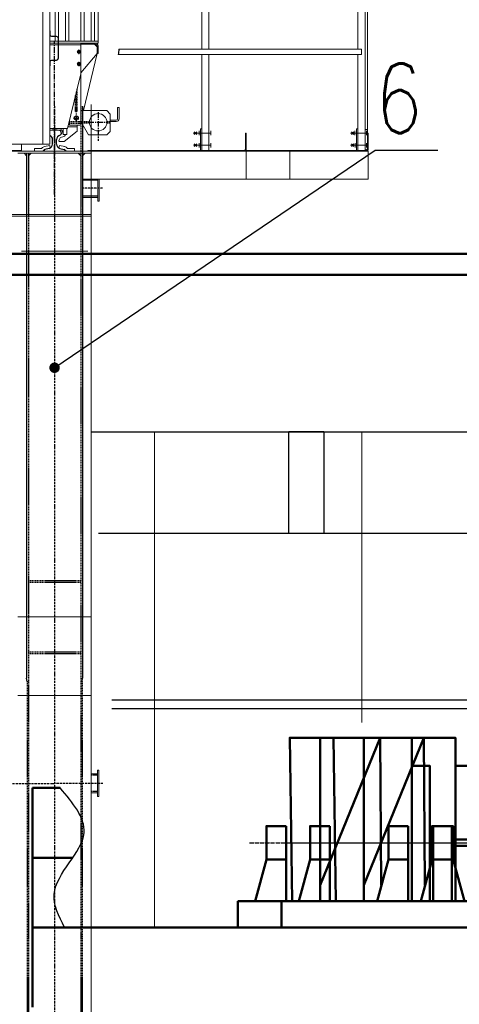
# Model space of a CAD drawing. Header units: millimetres. Extents: x 215401 to 282040, y -56103 to -5143.
# Tile 27 of 47: x 224062 to 226584, y -19852 to -14208. Entities that reach past the tile are written whole.
import ezdxf
from ezdxf import colors
from ezdxf.entities.mleader import LeaderData, LeaderLine
from ezdxf.math import Vec2, Vec3

# ---------------------------------------------------------------- set-up
doc = ezdxf.new("R2010")
doc.units = ezdxf.units.MM
for name, pattern in [('ACAD_ISO04W100', [30, 24, -3, 0, -3]), ('ACAD_ISO10W100', [18, 12, -3, 0, -3]), ('CENTER', [50.8, 31.75, -6.35, 6.35, -6.35]), ('HIDDEN', [9.525, 6.35, -3.175])]:
    doc.linetypes.add(name, pattern=pattern)
doc.layers.get('Defpoints').update_dxf_attribs({"color": 8})
for name, color, linetype in [('Cent', 5, 'CENTER'), ('Hatch', 2, 'Continuous'), ('Hide', 2, 'HIDDEN'), ('АО', 7, 'Continuous'), ('АСО Ось', 7, 'ACAD_ISO10W100')]:
    doc.layers.add(name, color=color, linetype=linetype)
for name, color, linetype, lineweight in [('DIM', 7, 'Continuous', 25), ('АО_0.25', 7, 'Continuous', 25), ('ОЗиМ Линии', 7, 'Continuous', 25), ('ОЗиМ Металл', 1, 'Continuous', 50), ('ОЗиМ Металл тонкий', 221, 'Continuous', 15), ('ОЗиМ Осевой', 7, 'ACAD_ISO04W100', 25), ('ОЗиМ Текст позиция', 2, 'Continuous', 35), ('ОЗиМ_Металл', 20, 'Continuous', 50)]:
    doc.layers.add(name, color=color, linetype=linetype, lineweight=lineweight)
doc.styles.add('RomanS', font='romans.shx', dxfattribs={"width": 0.7})
doc.styles.get("Standard").update_dxf_attribs({"font": 'arial.ttf'})
doc.dimstyles.new('MOSOBL 1-100 (мм)', dxfattribs={"dimscale": 100, "dimtxt": 3, "dimasz": 2, "dimexe": 1.25, "dimexo": 0.625, "dimtad": 1, "dimdec": 0, "dimzin": 9, "dimtxsty": 'RomanS', "dimblk": 'ARCHTICK', "dimcen": 2.5, "dimdle": 1.25, "dimclrd": 7, "dimclre": 7, "dimclrt": 2, "dimadec": 0, "dimazin": 0, "dimtfac": 1, "dimtdec": 0, "dimtmove": 1, "dimatfit": 3, "dimfxl": 1, "dimtfill": 1, "dimlwd": 25, "dimlwe": 25, "dimarcsym": 0})

# ---------------------------------------------------------------- blocks, each defined once
blk = doc.blocks.new('площадка')
at = {"layer": 'ОЗиМ Металл'}
for p, q in [((4948.8, 7187.5), (4943.5, 6343.1)), ((4948.8, 7187.5), (5292.8, 6343.1)), ((5292.8, 7187.5), (5292.8, 6251.2)), ((4431.1, 6251.2), (5765.7, 6251.2)), ((5765.7, 6251.2), (4431.1, 6251.2)), ((5765.7, 6251.2), (5765.7, 6100)), ((4431.1, 6100), (5765.7, 6100))]:
    blk.add_line(p, q, dxfattribs=at)
for points in [[(4966.3, 6251.2), (5453.6, 6251.2), (5467.3, 7187.5), (4767.3, 7187.5), (4767.3, 6702.1)], [(5765.7, 6100), (4431.1, 6100)]]:
    blk.add_lwpolyline(points, dxfattribs=at)
for points in [[(4767.3, 7027.5), (4664, 7027.5), (4664, 6251.2), (4767.3, 6251.2)], [(4644, 6680.9), (4530.2, 6680.9), (4530.2, 6490.7), (4644, 6490.7)], [(4787.3, 6680.9), (4901.2, 6680.9), (4901.2, 6490.7), (4787.3, 6490.7)], [(5487.3, 6680.9), (5601.2, 6680.9), (5601.2, 6490.7), (5487.3, 6490.7)], [(4530.2, 6603.7), (4289.2, 6603.7), (4289.2, 6567.8), (4530.2, 6567.8)], [(4644, 6490.7), (4530.2, 6490.7), (4465.1, 6251.2), (4644, 6251.2)], [(4787.3, 6490.7), (4901.2, 6490.7), (4966.3, 6251.2), (4787.3, 6251.2)], [(5487.3, 6490.7), (5601.2, 6490.7), (5666.3, 6251.2), (5487.3, 6251.2)]]:
    blk.add_lwpolyline(points, close=True, dxfattribs=at)
at = {"layer": 'ОЗиМ Осевой'}
blk.add_line((5698.4, 6585.8), (1212.3, 6585.8), dxfattribs=at)
blk = doc.blocks.new('A$C6CF17944')
at = {"layer": 'ОЗиМ Линии'}
blk.add_spline([(-768.1, 3200), (-828, 3391.4), (-656.4, 3743.6), (-792.8, 4000)], degree=3, dxfattribs=at)
at = {"layer": 'ОЗиМ_Металл'}
for p, q in [((-951.7, 3200), (-951.7, 4000)), ((-951.7, 4000), (-792.8, 4000)), ((-951.7, 3600), (-721.4, 3600)), ((-951.7, 3200), (-951.7, 2744.2)), ((5948.3, 3200), (-951.7, 3200))]:
    blk.add_line(p, q, dxfattribs=at)
blk = doc.blocks.new('рарваввпр')
at = {"layer": 'ОЗиМ Металл тонкий'}
for p, q in [((-1350, 947), (-1350, 902)), ((-1345, 952), (345, 952)), ((350, 947), (350, 902)), ((350, 902), (-1350, 902)), ((-1252, 240), (-1252, 902)), ((-1212, 902), (-1212, 240)), ((212, 902), (212, 40)), ((252, 40), (252, 902)), ((-1254, 690), (-1254, 667.2)), ((-1252, 690), (-1254, 690)), ((-1252, 690), (-1252, 667.2)), ((252, 690), (252, 667.2)), ((252, 690), (254, 690)), ((254, 690), (254, 667.2)), ((-1302, 649.2), (-1302, 530.8)), ((-1300, 649.2), (-1300, 530.8)), ((-1292, 659.2), (-1262, 659.2)), ((-1292, 657.2), (-1262, 657.2)), ((292, 659.2), (262, 659.2)), ((292, 657.2), (262, 657.2)), ((300, 649.2), (300, 530.8)), ((302, 649.2), (302, 530.8)), ((-1292, 522.8), (-1262, 522.8)), ((-1292, 520.8), (-1262, 520.8)), ((-1254, 512.8), (-1254, 490)), ((-1252, 512.8), (-1252, 490)), ((252, 512.8), (252, 490)), ((254, 512.8), (254, 490)), ((292, 522.8), (262, 522.8)), ((292, 520.8), (262, 520.8)), ((-1252, 490), (-1254, 490)), ((252, 490), (254, 490)), ((-1252, 240), (-1212, 240)), ((-1250, 240), (-1250, 40)), ((-1250, 40), (252, 40)), ((-1000, 40), (-1000, 0)), ((-1000, 0), (-900, 0)), ((-992.4, 40), (-992.4, 0)), ((-907.6, 40.5), (-907.6, 0)), ((-900, 40.5), (-900, 0)), ((-100, 40), (-100, 0)), ((-100, 0), (0, 0)), ((-92.4, 40), (-92.4, 0)), ((-7.6, 40), (-7.6, 0)), ((0, 40), (0, 0))]:
    blk.add_line(p, q, dxfattribs=at)
for centre, radius, start, end in [((-1345, 947), 5, 90, 180), ((345, 947), 5, 0, 90), ((-1292, 649.2), 10, 90, 180), ((-1292, 649.2), 8, 90, 180), ((-1262, 667.2), 8, 270, 0), ((-1262, 667.2), 10, 270, 0), ((262, 667.2), 10, 180, 270), ((262, 667.2), 8, 180, 270), ((292, 649.2), 10, 0, 90), ((292, 649.2), 8, 0, 90), ((-1292, 530.8), 10, 180, 270), ((-1292, 530.8), 8, 180, 270), ((-1262, 512.8), 10, 0, 90), ((-1262, 512.8), 8, 0, 90), ((262, 512.8), 10, 90, 180), ((262, 512.8), 8, 90, 180), ((292, 530.8), 8, 270, 0), ((292, 530.8), 10, 270, 0)]:
    blk.add_arc(centre, radius, start, end, dxfattribs=at)
blk = doc.blocks.new('апфпафефые')
at = {"layer": 'ОЗиМ Металл тонкий'}
for p, q in [((4500.1, 0), (4500.1, 850)), ((4332.8, 10), (4332.8, 811)), ((4400, 10), (4400, 840)), ((4419.3, 10), (4419.3, 840)), ((4459.5, 10), (4459.5, 840)), ((4478.8, 10), (4478.8, 840)), ((4254, 10), (4254, 282)), ((4273.3, 10), (4273.3, 282)), ((4313.5, 10), (4313.5, 282)), ((4500.1, 10), (4222.1, 10)), ((4500.1, 0), (4222.1, 0))]:
    blk.add_line(p, q, dxfattribs=at)
at = {"layer": 'DIM'}
blk.add_blockref('рарваввпр', (3970.1, -620), dxfattribs=at)
blk = doc.blocks.new('A0C4001')
at = {"ltscale": 0.01984}
for p, q in [((-12, 5.3), (-12, -5.3)), ((-1.4, 13), (-10.6, 7.8)), ((10.6, 7.8), (1.4, 13)), ((12, -5.3), (12, 5.3)), ((-10.6, -7.8), (-1.4, -13)), ((1.4, -13), (10.6, -7.8))]:
    blk.add_line(p, q, dxfattribs=at)
blk.add_circle((0, 0), 10.8, dxfattribs=at)
for start, end in [(143.6475, 156.3525), (83.6475, 96.3525), (23.6475, 36.3525), (203.6475, 216.3525), (263.6475, 276.3525), (323.6475, 336.3525)]:
    blk.add_arc((0, 0), 13.1, start, end, dxfattribs=at)
blk = doc.blocks.new('C0C30')
at = {"color": 5, "linetype": 'CENTER', "ltscale": 0.01984}
for p, q in [((-12.9, 0), (12.9, 0)), ((0, -12.9), (0, 12.9))]:
    blk.add_line(p, q, dxfattribs=at)
at = {"ltscale": 0.01984}
for p, q in [((-9, 4.2), (-9, -4.2)), ((-0.8, 9.9), (-8.2, 5.7)), ((8.2, 5.7), (0.8, 9.9)), ((9, -4.2), (9, 4.2)), ((-8.2, -5.7), (-0.8, -9.9)), ((0.8, -9.9), (8.2, -5.7))]:
    blk.add_line(p, q, dxfattribs=at)
for radius in [8.1, 6]:
    blk.add_circle((0, 0), radius, dxfattribs=at)
for start, end in [(145.2409, 154.7591), (85.2409, 94.7591), (25.2409, 34.7591), (205.2409, 214.7591), (265.2409, 274.7591), (325.2409, 334.7591)]:
    blk.add_arc((0, 0), 9.95, start, end, dxfattribs=at)
at = {"color": 1, "ltscale": 0.01984}
blk.add_arc((0, 0), 5.05, 60, 330, dxfattribs=at)
blk = doc.blocks.new('bl-kran')
at = {"color": 6, "linetype": 'Continuous'}
for p, q in [((1535.7, 8663.5), (1537.1, 8649.1)), ((1536.9, 8646.9), (1536.6, 8645.9)), ((1488.5, 8590.6), (1488.5, 8617)), ((1511.5, 8590.6), (1511.5, 8617)), ((1469.6, 8566.4), (1444.5, 8560.1)), ((1530.4, 8566.4), (1555.5, 8560.1))]:
    blk.add_line(p, q, dxfattribs=at)
for centre, radius, start, end in [((1500, 8270), 400, 85.6795, 94.014), ((1463.5, 8617), 25, 0, 70.1231), ((1536.5, 8617), 25, 100.5029, 180), ((1529.7, 8662.9), 6, 5.7106, 85.6795), ((1530.8, 8647.5), 6, 280.5029, 345), ((1531.1, 8648.5), 6, 345, 5.7106), ((1463.5, 8590.6), 25, 284.0362, 0), ((1536.5, 8590.6), 25, 180, 255.9638), ((1446, 8554.3), 6, 104.0362, 180), ((1554, 8554.3), 6, 0, 75.9638)]:
    blk.add_arc(centre, radius, start, end, dxfattribs=at)
at = {"layer": 'Cent'}
for p, q in [((1500, 8301.2), (1500, 9177.7)), ((1625, 8722.4), (1625, 8889.4)), ((1750, 8773.6), (1750, 8609.2)), ((1607.9, 8740), (1642.1, 8740)), ((1694.5, 8716), (1804.1, 8716))]:
    blk.add_line(p, q, dxfattribs=at)
at = {"layer": 'DIM'}
blk.add_open_spline([(1868.8, 9134), (1867.9, 9124), (1866.8, 9114), (1865.6, 9104)], degree=3, dxfattribs=at)
at = {"layer": 'Hatch'}
for p, q in [((1660, 8808), (1660, 5530)), ((1340, 8538), (1340, 5530)), ((1342, 5510), (1340, 5530)), ((1658, 5510), (1660, 5530))]:
    blk.add_line(p, q, dxfattribs=at)
at = {"layer": 'Hide'}
for p, q in [((1620, 8778), (1620, 8868.4)), ((1630, 8778), (1630, 8910.3)), ((1650, 8808), (1650, 4039)), ((1620, 8778), (1630, 8778)), ((1585, 8720), (1650, 8720)), ((1585, 8710), (1650, 8710)), ((1650, 8720), (1700.2, 8720)), ((1650, 8712), (1700.2, 8712)), ((1799.8, 8720), (1820, 8720)), ((1799.8, 8712), (1820, 8712)), ((1350, 8538), (1350, 4039)), ((1747.7, 8384.4), (1660, 8384.4)), ((1747.7, 8292.4), (1660, 8292.4)), ((1350, 6090), (1650, 6090)), ((1350, 6080), (1650, 6080)), ((1350, 5680), (1650, 5680)), ((1350, 5670), (1650, 5670)), ((1342, 5510), (1342, 4039)), ((1658, 5510), (1658, 4039)), ((1746, 4972.4), (1710, 4972.4)), ((1746, 4880.4), (1710, 4880.4)), ((1342, 4039), (1342, 1250)), ((1350, 4039), (1350, 670)), ((1650, 4039), (1650, 670)), ((1658, 4039), (1658, 1250))]:
    blk.add_line(p, q, dxfattribs=at)
at = {"layer": 'АСО Ось'}
for p, q in [((1500, 8808), (1500, 4039)), ((1500, 8696.6), (1500, 8550)), ((1775.9, 8338), (1660, 8338)), ((1222.7, 4926), (1500, 4926)), ((1777.3, 4926), (1500, 4926)), ((1500, 4039), (1500, 189.4))]:
    blk.add_line(p, q, dxfattribs=at)
at = {"layer": 'ОЗиМ Металл тонкий'}
for p, q in [((3295.6, 9633.2), (3295.6, 9094.3)), ((2344, 9562), (2344, 9134)), ((2386, 9562), (2386, 9134)), ((3239, 9517), (3239, 9134)), ((3281, 9517), (3281, 8554)), ((1734, 9170), (1472, 9170)), ((1472, 9160), (1650, 9160)), ((1650, 8700), (1650, 9170)), ((1750, 9170), (1650, 9170)), ((1734, 9164), (1650, 9164)), ((1729, 9164), (1744, 9149)), ((1744, 9110), (1744, 9154)), ((1750, 9110), (1750, 9154)), ((1750, 9110), (1744, 9110)), ((3260, 9104), (1865.6, 9104)), ((3260, 9134), (1868.8, 9134)), ((2344, 9104), (2344, 8554)), ((2386, 9104), (2386, 8554)), ((3239, 9104), (3239, 8554)), ((3260, 9134), (3260, 9104)), ((3295.6, 9094.3), (3295.6, 8564)), ((1575, 8680), (1650, 8994.1)), ((1710, 8818), (1710, 4039)), ((1650, 8783), (1800, 8783)), ((1800, 8783), (1820, 8763)), ((1820, 8763), (1820, 8663)), ((1862, 8800), (1870, 8800)), ((1862, 8800), (1862, 8736)), ((1870, 8800), (1870, 8736)), ((1585, 8710), (1582.2, 8710)), ((1585, 8720), (1584.6, 8720)), ((1585, 8700), (1585, 8721.9)), ((1585, 8700), (1650, 8700)), ((1650, 8720), (1695, 8643)), ((1820, 8728), (1854, 8728)), ((1820, 8720), (1854, 8720)), ((1575, 8680), (1472, 8680)), ((1472, 8670), (1538.4, 8670)), ((1538.4, 8680), (1538.4, 8670)), ((1550, 8645), (1546.3, 8663.6)), ((1550, 8680), (1550, 8645)), ((1550, 8645), (1570, 8645)), ((1570, 8645), (1570, 8680)), ((1630, 8690), (1577.5, 8690)), ((1695, 8643), (1800, 8643)), ((1800, 8643), (1820, 8663)), ((2396.7, 8654), (2296, 8654)), ((2300.6, 8646.5), (2315.5, 8661.5)), ((2300.6, 8661.5), (2315.5, 8646.5)), ((2329.1, 8666.3), (2329.1, 8641.7)), ((2393.1, 8654), (2329.1, 8654)), ((2338, 8679), (2338, 8554)), ((2344, 8679), (2338, 8679)), ((2344, 8679), (2338, 8679)), ((2396.7, 8666.3), (2396.7, 8641.7)), ((2596, 8654), (2596, 8564)), ((2600, 8654), (2596, 8654)), ((2600, 8654), (2600, 8564)), ((3197.4, 8654), (3289.5, 8654)), ((3217.6, 8646.5), (3202.7, 8661.5)), ((3217.6, 8661.5), (3202.7, 8646.5)), ((3222.5, 8666.3), (3222.5, 8641.7)), ((3224.9, 8654), (3288.9, 8654)), ((3233, 8679), (3233, 8554)), ((3239, 8679), (3233, 8679)), ((3294.5, 8674), (3281, 8674)), ((3289.5, 8666.3), (3289.5, 8641.7)), ((3294.5, 8564), (3294.5, 8674)), ((3296, 8654), (3296, 8564)), ((3296, 8654), (3296, 8564)), ((3300, 8654), (3296, 8654)), ((3300, 8654), (3300, 8564)), ((1310, 8590), (1310, 8550)), ((1472, 8583.5), (1441.9, 8577)), ((1475.2, 8568.5), (1472, 8583.5)), ((1524.8, 8568.5), (1528, 8583.5)), ((1528, 8583.5), (1558.1, 8577)), ((2391.7, 8584), (2296.5, 8584)), ((2300.6, 8591.5), (2315.5, 8576.5)), ((2300.6, 8576.5), (2315.5, 8591.5)), ((2329.1, 8596.3), (2329.1, 8571.7)), ((2396.7, 8584), (2329.1, 8584)), ((2396.7, 8596.3), (2396.7, 8571.7)), ((3196.8, 8584), (3288.9, 8584)), ((3217.6, 8591.5), (3202.7, 8576.5)), ((3217.6, 8576.5), (3202.7, 8591.5)), ((3224.9, 8596.3), (3224.9, 8571.7)), ((3226.3, 8584), (3289.5, 8584)), ((3289.5, 8596.3), (3289.5, 8571.7)), ((2600, 8550), (222, 8550)), ((1310, 8554), (909, 8554)), ((1710, 8538), (1290, 8538)), ((1340, 8523), (1325, 8538)), ((1340, 8538), (1340, 8188)), ((1350, 8523), (1365, 8538)), ((1350, 8538), (1350, 8188)), ((1385.3, 8564.8), (1385.3, 8550)), ((1421.4, 8564.8), (1385.3, 8564.8)), ((1440, 8554.3), (1440, 8550)), ((1440, 8554), (1440, 8554.3)), ((1560, 8554), (1560, 8554.3)), ((1560, 8554), (1560, 8550)), ((1578.6, 8564.8), (1614.7, 8564.8)), ((1614.7, 8564.8), (1614.7, 8550)), ((1635, 8538), (1650, 8523)), ((1650, 8538), (1650, 8188)), ((1660, 8523), (1675, 8538)), ((1660, 8538), (1660, 8188)), ((2586, 8554), (1690, 8554)), ((1690, 8550), (1690, 8554)), ((1710, 8538), (1710, 8550)), ((2344, 8554), (2338, 8554)), ((2344, 8554), (2338, 8554)), ((2386, 8554), (2344, 8554)), ((3286, 8554), (2595.8, 8554)), ((2600, 8550), (3300, 8550)), ((2600, 8550), (2600, 8390)), ((2850, 8550), (2850, 8390)), ((3239, 8554), (3233, 8554)), ((3239, 8554), (3233, 8554)), ((3239, 8554), (3281, 8554)), ((3284.5, 8554), (3294.5, 8564)), ((3300, 8550), (3300, 8390)), ((3300, 8390), (1660, 8390)), ((1747.7, 8390), (1747.7, 8263.4)), ((1755.7, 8390), (1755.7, 8263.4)), ((1747.7, 8284.4), (1660, 8284.4)), ((1755.7, 8263.4), (1747.7, 8263.4)), ((1710, 8188), (-1340.6, 8188)), ((1710, 8178), (-1338.2, 8178)), ((1690.7, 7977.2), (1310, 7977.2)), ((1290, 5880), (1710, 5880)), ((1342, 5510), (1350, 5510)), ((1658, 5510), (1650, 5510)), ((1290, 5430), (1710, 5430)), ((1746, 4980.4), (1710, 4980.4)), ((1746, 5001.4), (1746, 4851.4)), ((1754, 5001.4), (1746, 5001.4)), ((1754, 5001.4), (1754, 4851.4)), ((1746, 4872.4), (1710, 4872.4)), ((1754, 4851.4), (1746, 4851.4)), ((1710, 4039), (1710, 900))]:
    blk.add_line(p, q, dxfattribs=at)
at = {"layer": 'ОЗиМ Металл тонкий', "ltscale": 0.0186}
for q in [(1650, 9000), (1665.2, 8783)]:
    blk.add_line((1744, 9110), q, dxfattribs=at)
at = {"layer": 'ОЗиМ Металл тонкий', "ltscale": 1.24}
for p, q in [((1630, 8700), (1630, 8665)), ((1630, 8665), (1554.6, 8605)), ((1529.6, 8605), (1554.6, 8605))]:
    blk.add_line(p, q, dxfattribs=at)
at = {"layer": 'ОЗиМ Металл тонкий'}
blk.add_circle((1750, 8716), 50, dxfattribs=at)
for centre, radius, start, end in [((1734, 9154), 16, 0, 90), ((1734, 9154), 10, 0, 90), ((1854, 8736), 8, 270, 0), ((1854, 8736), 16, 270, 0), ((1538.4, 8662), 8, 11.3099, 90), ((1421.4, 8572.8), 8, 270, 322.998), ((1447, 8553.6), 24, 102.0948, 142.998), ((1420.5, 8578.3), 29.3, 284.5678, 318.4526), ((1579.5, 8578.3), 29.3, 221.5474, 255.4322), ((1553, 8553.6), 24, 37.002, 77.9052), ((1578.6, 8572.8), 8, 217.002, 270), ((2586, 8564), 14, 270, 0), ((2586, 8564), 10, 270, 0), ((3286, 8564), 10, 270, 0), ((3286, 8564), 14, 270, 0), ((3286, 8564), 10, 270, 0)]:
    blk.add_arc(centre, radius, start, end, dxfattribs=at)
at = {"layer": 'ОЗиМ Металл тонкий', "ltscale": 1.24}
for centre, radius, start, end in [((1545, 8653), 20, 278.3855, 336.4629), ((1529.4, 8610), 5, 168.7172, 270), ((1552, 8605.5), 28, 98.3855, 168.7172)]:
    blk.add_arc(centre, radius, start, end, dxfattribs=at)
at = {"layer": 'DIM'}
blk.add_blockref('апфпафефые', (-2750.1, 9170), dxfattribs=at)
at = {"layer": 'ОЗиМ Металл тонкий', "ltscale": 0.01984}
for name, p in [('C0C30', (1640, 9120)), ('C0C30', (1640, 9050)), ('A0C4001', (1625, 8740))]:
    blk.add_blockref(name, p, dxfattribs=at)
blk = doc.blocks.new('_Dot')
at = {"color": 0, "linetype": 'ByBlock', "lineweight": -2}
blk.add_line((-0.5, 0), (-1, 0), dxfattribs=at)
at = {"color": 0, "linetype": 'ByBlock', "const_width": 0.5}
blk.add_lwpolyline([(-0.25, 0, 1), (0.25, 0, 1)], format="xyb", close=True, dxfattribs=at)
blk = doc.blocks.new('_ArchTick')
at = {"color": 0, "linetype": 'ByBlock', "const_width": 0.15}
blk.add_lwpolyline([(-0.5, -0.5), (0.5, 0.5)], dxfattribs=at)
blk = doc.blocks.new('*D847')
at = {"color": 7, "lineweight": 25, "transparency": 16777216}
for p, q in [((217836.4, -12685.9), (217836.4, -12435.9)), ((227586.2, -12685.9), (227586.2, -12435.9)), ((227711.2, -12560.9), (217711.4, -12560.9))]:
    blk.add_line(p, q, dxfattribs=at)
at = {"layer": 'Defpoints', "color": 0, "transparency": 16777216}
for p in [(217836.4, -12560.9), (217836.4, -14986.1), (227586.2, -25634.3)]:
    blk.add_point(p, dxfattribs=at)
at = {"color": 7, "lineweight": 25, "transparency": 16777216, "xscale": 200, "yscale": 200, "zscale": 200, "rotation": 180}
blk.add_blockref('_ArchTick', (217836.4, -12560.9), dxfattribs=at)
at = {"color": 7, "lineweight": 25, "transparency": 16777216, "xscale": 200, "yscale": 200, "zscale": 200}
blk.add_blockref('_ArchTick', (227586.2, -12560.9), dxfattribs=at)
at = {"color": 2, "transparency": 16777216, "insert": (222711.3, -12348.4), "char_height": 300, "attachment_point": 5, "style": 'RomanS', "bg_fill": 3, "box_fill_scale": 1.1, "bg_fill_color": 256, "bg_fill_true_color": 13158600, "bg_fill_transparency": 0}
blk.add_mtext('9750', dxfattribs=at)

msp = doc.modelspace()

# ---------------------------------------------------------------- linework, layer by layer
at = {"layer": 'АО'}
for p, q in [((267705.8, -15670.7), (216842.8, -15670.7)), ((224471.9, -16570.3, 0), (267705.8, -16570.3, 0)), ((267705.8, -17152.3, 0), (224513.5, -17152.3, 0))]:
    msp.add_line(p, q, dxfattribs=at)
at = {"layer": 'АО', "elevation": 0}
msp.add_lwpolyline([(224591.4, -18107.5), (278816, -18107.5), (278816, -18157.5), (224591.4, -18157.5)], dxfattribs=at)
at = {"layer": 'АО_0.25'}
for p, q in [((224471.9, -15670.3), (267705.8, -15670.3)), ((224471.9, -16570.3, 0), (267705.8, -16570.3, 0)), ((224471.9, -16570.3, 0), (267705.8, -16570.3, 0))]:
    msp.add_line(p, q, dxfattribs=at)
at = {"layer": 'АО_0.25', "lineweight": 9}
for p, q in [((224835.5, -19411.7), (224835.5, -16570.3, 0)), ((226025.5, -18236.9, 0), (226025.5, -16570.3, 0))]:
    msp.add_line(p, q, dxfattribs=at)
at = {"layer": 'АО_0.25', "elevation": 0}
msp.add_lwpolyline([(225805.8, -17153.1), (225605.8, -17153.1), (225605.8, -16568.1), (225805.8, -16568.1)], close=True, dxfattribs=at)
at = {"layer": 'ОЗиМ Металл'}
for p, q in [((264670.5, -15550.3), (217701.7, -15550.3)), ((264670.5, -15670.3), (217701.7, -15670.3))]:
    msp.add_line(p, q, dxfattribs=at)

# ---------------------------------------------------------------- block references
at = {"layer": 'DIM'}
msp.add_blockref('bl-kran', (222761.9, -23511.6, 0), dxfattribs=at)
at = {"layer": 'ОЗиМ Линии', "xscale": -1}
for p in [(231078.6, -25511.7), (231328.6, -25511.7)]:
    msp.add_blockref('площадка', p, dxfattribs=at)
at = {"layer": 'ОЗиМ Металл'}
msp.add_blockref('A$C6CF17944', (225087.8, -22611.7), dxfattribs=at)

# ---------------------------------------------------------------- texts
at = {"layer": 'ОЗиМ Текст позиция', "color": 3, "style": 'RomanS', "width": 0.8}
msp.add_text('6', height=400, dxfattribs=at).set_placement((226099.2, -14858.9))

# ---------------------------------------------------------------- leaders
at = {"layer": 'ОЗиМ Линии'}
ml = msp.add_multileader_mtext('Standard', dxfattribs=at)
ml.set_content('{\\Fromans|c0;  }', color=256)
ml.set_leader_properties()
ml.set_arrow_properties(name='DOT')
ml.build(insert=Vec2(0, 0))
ml.multileader.update_dxf_attribs({"dogleg_length": 60, "arrow_head_size": 60})
ctx = ml.context
ctx.base_point, ctx.char_height, ctx.arrow_head_size, ctx.landing_gap_size, ctx.plane_origin = Vec3(226460.3, -14955.7), 400, 60, 1, Vec3(227274.8, -17276.9)
notes = []
notes.append((ctx, [(1, (1, 1, 0), (226101.7, -14955.7), (1, 0), 358.7, [(0, [(224261.9, -16203)], 0, [])])]))
ctx.mtext.insert, ctx.mtext.flow_direction = Vec3(226461.3, -14755.7), 5
for ctx, leaders in notes:
    for number, flags, end, landing, length, lines in leaders:
        leader = LeaderData()
        leader.index, (leader.has_last_leader_line, leader.has_dogleg_vector, leader.attachment_direction) = number, flags
        leader.last_leader_point, leader.dogleg_vector, leader.dogleg_length = Vec3(end), Vec3(landing), length
        for number, points, colour, breaks in lines:
            line = LeaderLine()
            line.index, line.vertices, line.color, line.breaks = number, Vec3.list(points), colors.encode_raw_color(colour), breaks
            leader.lines.append(line)
        ctx.leaders.append(leader)

# ---------------------------------------------------------------- next in the draw order: dimensions: what is measured, and where the dimension line sits
at = {"color": 5}
dim = msp.add_linear_dim(base=(217836.4, -12560.9), p1=(227586.2, -25634.3), p2=(217836.4, -14986.1), dimstyle='MOSOBL 1-100 (мм)', override={"dimfxl": 1.25, "dimfxlon": 1, "dimarcsym": 1}, dxfattribs=at)
dim.commit()
dim.dimension.update_dxf_attribs({"geometry": '*D847', "text_midpoint": (222711.3, -12348.4)})

doc.saveas('drawing.dxf')
